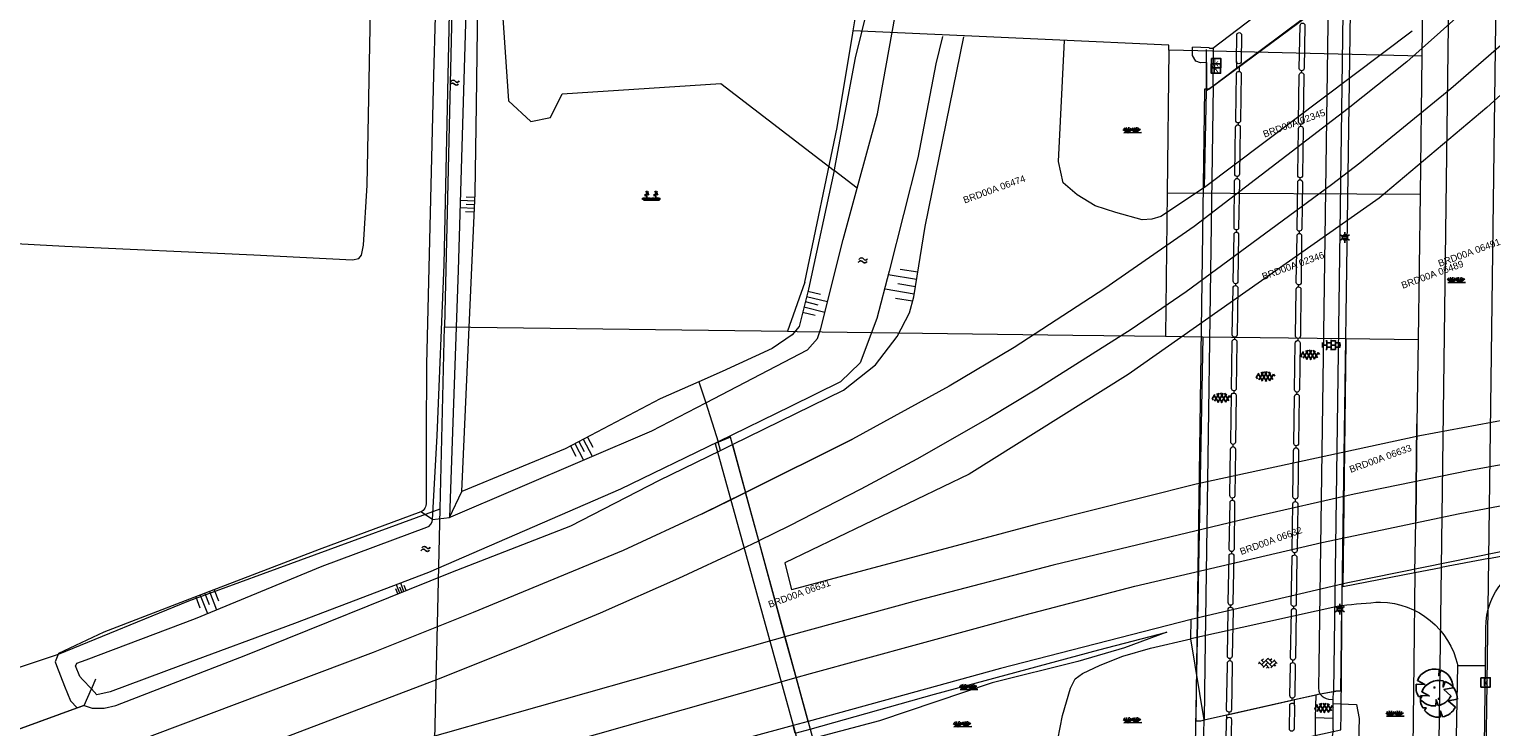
# Model space of a CAD drawing. Header units: metres. Extents: x 95652 to 96661, y 430734 to 431486.
# Tile 51 of 62: x 96233 to 96390, y 431243 to 431318. Entities that reach past the tile are written whole.
import ezdxf

# ---------------------------------------------------------------- set-up
doc = ezdxf.new("R2010")
doc.units = ezdxf.units.M
doc.layers.get('0').update_dxf_attribs({"linetype": 'CONTINUOUS'})
for name, color, linetype, true_color in [('BAR_PUNTSYMBOLEN', 7, 'CONTINUOUS', 0x707070), ('BAR_SYMBOLEN', 7, 'CONTINUOUS', 0x707070), ('BOR_BOMEN', 7, 'CONTINUOUS', 0x707070)]:
    doc.layers.add(name, color=color, linetype=linetype, true_color=true_color)
for name, color, linetype in [('BAR_TALUDLIJNEN', 7, 'CONTINUOUS'), ('BAR_TOPO', 7, 'CONTINUOUS'), ('BAR_WATER', 7, 'CONTINUOUS'), ('BAR_WEGEN', 7, 'CONTINUOUS'), ('BOR_LICHTMASTEN', 7, 'CONTINUOUS'), ('BRK_Kadastrale percelen en nummers', 7, 'CONTINUOUS'), ('BRK_Kadatrale percelen', 7, 'CONTINUOUS')]:
    doc.layers.add(name, color=color, linetype=linetype)
doc.styles.add('NLCS-ISO', font='NLCS-ISO.ttf')

# ---------------------------------------------------------------- blocks, each defined once
blk = doc.blocks.new('boom_templ_1')
at = {"color": 8, "ltscale": 20, "true_color": 0x707070, "flags": 128}
for points in [[(0.63, 2.39), (0.56, 1.58), (0.85, 2.33)], [(-2.44, 0.44), (-1.29, 0.39), (-2.3, 0.92)], [(-1.92, -1.57), (-1.72, -1.19), (-2.16, -1.22)], [(0.49, -2.43), (0.21, -1.64), (0.18, -2.47)], [(2.48, -0.06), (1.26, -0.27), (2.21, -1.12)]]:
    blk.add_lwpolyline(points, dxfattribs=at)
blk.add_lwpolyline([(2.48, -0.06, 0.321944), (0.85, 2.33, 0.321944)], format="xyb", dxfattribs=at)
at = {"color": 8, "true_color": 0x707070}
blk.add_circle((0, 0), 0.0738, dxfattribs=at)
at = {"color": 8, "ltscale": 20, "true_color": 0x707070}
for start, end in [(75.1844, 158.299), (169.749, 209.4302), (219.2667, 274.1068), (281.3601, 333.2046)]:
    blk.add_arc((0, 0), 2.48, start, end, dxfattribs=at)
blk = doc.blocks.new('lichtmast_templ_1')
at = {"color": 8, "ltscale": 0.1, "true_color": 0x707070}
for p, q in [((-1.1, 0.63), (-2.19, 1.27)), ((0, 1.27), (0, 2.53)), ((1.1, 0.63), (2.19, 1.27)), ((-1.1, -0.63), (-2.19, -1.27)), ((0, -1.27), (0, -2.53)), ((1.1, -0.63), (2.19, -1.27))]:
    blk.add_line(p, q, dxfattribs=at)
at = {"color": 8, "true_color": 0x707070, "flags": 128}
for points in [[(-1.16, 0.5), (1.16, 0.5)], [(-1.16, -0.5), (1.16, -0.5)]]:
    blk.add_lwpolyline(points, dxfattribs=at)
at = {"color": 8, "ltscale": 0.1, "true_color": 0x707070}
blk.add_circle((0, 0), 1.27, dxfattribs=at)
blk = doc.blocks.new('water_templ_1')
at = {"color": 8, "true_color": 0x707070, "flags": 128}
for points in [[(-1.85, 0.38), (-1.77, 0.52, -0.538831), (0.24, 0.55, 0.605168), (1.92, 0.75, -4.035705)], [(-1.85, 0.38), (-1.77, 0.52, -0.538831), (0.24, 0.55, 0.605168), (1.92, 0.75, -4.035705)], [(-2.22, -0.89), (-2.13, -0.75, -0.538831), (-0.13, -0.72, 0.605168), (1.55, -0.52, -4.035705)]]:
    blk.add_lwpolyline(points, format="xyb", dxfattribs=at)
blk = doc.blocks.new('asfalt_templ_1')
at = {"color": 8, "ltscale": 0.1, "true_color": 0x707070}
for p, q in [((-5.73, -0.58), (-4.19, 2.08)), ((-2, -2.83), (-4.67, 1.79)), ((-4.27, -2.06), (-1.41, 2.89)), ((0.39, -2.97), (-2.83, 2.61)), ((-2.36, -2.75), (0.91, 2.91)), ((2.51, -2.63), (-0.71, 2.95)), ((-0.19, -2.99), (2.96, 2.46)), ((4.34, -1.81), (1.68, 2.8)), ((2.29, -2.69), (4.71, 1.49)), ((5.47, 0.24), (4.78, 1.42)), ((-5.08, -1.49), (-5.82, -0.22))]:
    blk.add_line(p, q, dxfattribs=at)
blk = doc.blocks.new('tegels_templ_1')
at = {"color": 8, "true_color": 0x707070}
for p, q in [((-3.08, 0.75), (-3, 0.75)), ((-3, -0.83), (-3, 0.83)), ((-3, 0), (-1.5, 0)), ((-1.84, 1.5), (-1.5, 1.5)), ((-1.5, -1.6), (-1.5, 1.6)), ((-1.5, 0.75), (0, 0.75)), ((0, -1.78), (0, 1.78)), ((0, 1.5), (1.5, 1.5)), ((0, 0), (1.5, 0)), ((1.5, -1.6), (1.5, 1.6)), ((1.5, 0.75), (3, 0.75)), ((3, -0.83), (3, 0.83)), ((3, 0), (3.39, 0)), ((-3.08, -0.75), (-3, -0.75)), ((-1.84, -1.5), (-1.5, -1.5)), ((-1.5, -0.75), (0, -0.75)), ((0, -1.5), (1.5, -1.5)), ((1.5, -0.75), (3, -0.75))]:
    blk.add_line(p, q, dxfattribs=at)
blk = doc.blocks.new('gras_templ_1')
at = {"color": 8, "true_color": 0x707070, "flags": 128}
for points in [[(-0.38, -0.17), (-0.75, 0.08)], [(-0.38, -0.17), (-0.66, 0.2)], [(-0.38, -0.17), (-0.49, 0.24)], [(-0.38, -0.17), (-0.29, 0.25)], [(-0.38, -0.17), (-0.13, 0.19)], [(-0.38, -0.17), (-0.01, 0.1)], [(0.25, -0.16), (-0.13, 0.09)], [(0.25, -0.16), (-0.03, 0.21)], [(0.25, -0.16), (0.14, 0.24)], [(0.25, -0.16), (0.33, 0.26)], [(0.25, -0.16), (0.49, 0.2)], [(0.25, -0.16), (0.62, 0.11)], [(-0.69, -0.17), (0.69, -0.16)]]:
    blk.add_lwpolyline(points, dxfattribs=at)
blk = doc.blocks.new('lichtmast_templ_2')
at = {"color": 8, "ltscale": 0.1, "true_color": 0x707070}
for p, q in [((-1.1, 0.63), (-2.19, 1.27)), ((0, 1.27), (0, 2.53)), ((1.1, 0.63), (2.19, 1.27)), ((-1.1, -0.63), (-2.19, -1.27)), ((0, -1.27), (0, -2.53)), ((1.1, -0.63), (2.19, -1.27))]:
    blk.add_line(p, q, dxfattribs=at)
at = {"color": 8, "true_color": 0x707070, "flags": 128}
for points in [[(-1.16, 0.5), (1.16, 0.5)], [(-1.16, -0.5), (1.16, -0.5)]]:
    blk.add_lwpolyline(points, dxfattribs=at)
at = {"color": 8, "ltscale": 0.1, "true_color": 0x707070}
blk.add_circle((0, 0), 1.27, dxfattribs=at)
blk = doc.blocks.new('betonstraatstenen_templ_1')
at = {"color": 8, "true_color": 0x707070}
for p, q in [((-3.44, -0.47), (-2.97, 0)), ((-3.31, 0.34), (-1.48, -1.48)), ((-2.52, 1.03), (-1.48, 0)), ((-2.23, -0.74), (0, 1.48)), ((-2.23, 0.74), (-1.57, 1.4)), ((-1.77, -1.77), (0, 0)), ((-0.74, 0.74), (1.48, -1.48)), ((-0.1, 1.58), (1.48, 0)), ((0.74, 0.74), (1.4, 1.4)), ((0.74, -0.74), (2.46, 0.98)), ((1.06, -1.91), (2.97, 0)), ((2.23, 0.74), (3.31, -0.34)), ((-0.74, -0.74), (0.5, -1.99)), ((-0.52, -2), (0, -1.48)), ((2.23, -0.74), (2.72, -1.24))]:
    blk.add_line(p, q, dxfattribs=at)
blk = doc.blocks.new('beplanting_templ_1')
at = {"color": 8, "true_color": 0x707070, "flags": 128}
for points in [[(-0.51, 0.16), (-0.64, 0.14)], [(-0.43, -0.28), (-0.43, 0.04), (-0.59, 0.27)], [(-0.54, 0.19), (-0.5, 0.3)], [(-0.43, 0.41), (-0.52, 0.54)], [(-0.45, 0.44), (-0.52, 0.44)], [(-0.48, 0.49), (-0.48, 0.52)], [(-0.43, 0.04), (-0.43, 0.58)], [(-0.43, 0.36), (-0.28, 0.51)], [(-0.43, 0.21), (-0.25, 0.32)], [(-0.36, 0.44), (-0.37, 0.49)], [(-0.34, 0.26), (-0.22, 0.21)], [(-0.33, 0.46), (-0.27, 0.46)], [(-0.31, 0.28), (-0.31, 0.39)], [(0.29, 0.16), (0.16, 0.15)], [(0.37, -0.27), (0.37, 0.05), (0.21, 0.28)], [(0.27, 0.2), (0.3, 0.3)], [(0.37, 0.42), (0.28, 0.55)], [(0.35, 0.45), (0.28, 0.45)], [(0.32, 0.5), (0.32, 0.53)], [(0.38, 0.05), (0.37, 0.58)], [(0.37, 0.37), (0.52, 0.52)], [(0.37, 0.21), (0.55, 0.32)], [(0.45, 0.44), (0.43, 0.5)], [(0.46, 0.27), (0.58, 0.22)], [(0.47, 0.47), (0.53, 0.46)], [(0.5, 0.29), (0.5, 0.4)], [(-0.63, -0.28), (-0.86, -0.13)], [(-0.63, -0.28), (-0.8, -0.05)], [(-0.63, -0.28), (-0.7, -0.03)], [(-0.69, -0.28), (0.69, -0.27)], [(-0.63, -0.28), (-0.58, -0.03)], [(-0.63, -0.28), (-0.49, -0.06)], [(-0.63, -0.28), (-0.41, -0.11)], [(-0.23, -0.28), (-0.45, -0.12)], [(-0.23, -0.28), (-0.4, -0.05)], [(-0.23, -0.28), (-0.29, -0.03)], [(-0.23, -0.28), (-0.18, -0.02)], [(-0.23, -0.28), (-0.08, -0.06)], [(-0.23, -0.28), (0, -0.11)], [(0.15, -0.27), (-0.08, -0.12)], [(0.15, -0.27), (-0.02, -0.05)], [(0.15, -0.27), (0.08, -0.03)], [(0.15, -0.27), (0.2, -0.02)], [(0.15, -0.27), (0.3, -0.05)], [(0.15, -0.27), (0.37, -0.11)], [(0.57, -0.27), (0.34, -0.12)], [(0.57, -0.27), (0.4, -0.05)], [(0.57, -0.27), (0.5, -0.02)], [(0.57, -0.27), (0.62, -0.02)], [(0.57, -0.27), (0.72, -0.05)], [(0.57, -0.27), (0.79, -0.11)]]:
    blk.add_lwpolyline(points, dxfattribs=at)
blk = doc.blocks.new('kolk-symbool_templ_1')
at = {"true_color": 0x707070}
h = blk.add_hatch(color=8, dxfattribs=at)
h.dxf.hatch_style = 1
h.paths.add_polyline_path([(0.02, -0.04), (0.19, 0.13), (0.09, 0.13), (-0.08, -0.05), (-0.03, -0.09), (0.12, -0.31), (0.21, -0.31)])
h.paths.add_polyline_path([(-0.03, -0.09), (-0.08, -0.05), (-0.08, 0.29), (-0.15, 0.29), (-0.15, -0.31), (-0.08, -0.31), (-0.08, -0.14)])
at = {"color": 8, "true_color": 0x707070}
blk.add_lwpolyline([(-0.38, 0.37), (0.37, 0.37), (0.37, -0.38), (-0.38, -0.38)], close=True, dxfattribs=at)
blk = doc.blocks.new('lichtmast_templ_3')
at = {"color": 8, "ltscale": 0.1, "true_color": 0x707070}
for p, q in [((-1.1, 0.63), (-2.19, 1.27)), ((0, 1.27), (0, 2.53)), ((1.1, 0.63), (2.19, 1.27)), ((-1.1, -0.63), (-2.19, -1.27)), ((0, -1.27), (0, -2.53)), ((1.1, -0.63), (2.19, -1.27))]:
    blk.add_line(p, q, dxfattribs=at)
at = {"color": 8, "true_color": 0x707070, "flags": 128}
for points in [[(-1.16, 0.5), (1.16, 0.5)], [(-1.16, -0.5), (1.16, -0.5)]]:
    blk.add_lwpolyline(points, dxfattribs=at)
at = {"color": 8, "ltscale": 0.1, "true_color": 0x707070}
blk.add_circle((0, 0), 1.27, dxfattribs=at)
blk = doc.blocks.new('boom_templ_2')
at = {"color": 8, "ltscale": 20, "true_color": 0x707070, "flags": 128}
for points in [[(0.63, 2.39), (0.56, 1.58), (0.85, 2.33)], [(-2.44, 0.44), (-1.29, 0.39), (-2.3, 0.92)], [(-1.92, -1.57), (-1.72, -1.19), (-2.16, -1.22)], [(0.49, -2.43), (0.21, -1.64), (0.18, -2.47)], [(2.48, -0.06), (1.26, -0.27), (2.21, -1.12)]]:
    blk.add_lwpolyline(points, dxfattribs=at)
blk.add_lwpolyline([(2.48, -0.06, 0.321944), (0.85, 2.33, 0.321944)], format="xyb", dxfattribs=at)
at = {"color": 8, "true_color": 0x707070}
blk.add_circle((0, 0), 0.0738, dxfattribs=at)
at = {"color": 8, "ltscale": 20, "true_color": 0x707070}
for start, end in [(75.1844, 158.299), (169.749, 209.4302), (219.2667, 274.1068), (281.3601, 333.2046)]:
    blk.add_arc((0, 0), 2.48, start, end, dxfattribs=at)

msp = doc.modelspace()

# ---------------------------------------------------------------- linework, layer by layer
at = {"layer": 'BAR_TALUDLIJNEN', "color": 8, "linetype": 'Continuous', "lineweight": 0, "true_color": 0x707070, "flags": 128}
for points in [[(96280.88, 431300.36), (96279.93, 431300.4)], [(96280.82, 431299.19), (96279.26, 431299.26)], [(96280.86, 431299.97), (96279.29, 431300.04)], [(96280.81, 431298.79), (96279.86, 431298.84)], [(96328.48, 431292.32), (96326.6, 431292.63)], [(96328.35, 431291.54), (96325.29, 431292.04)], [(96316.52, 431289.72), (96318.77, 431289.17)], [(96316.66, 431290.28), (96318.01, 431289.95)], [(96328.09, 431289.97), (96324.96, 431290.49)], [(96327.91, 431289.2), (96326.08, 431289.5)], [(96316.1, 431288.04), (96317.45, 431287.7)], [(96316.24, 431288.6), (96318.49, 431288.04)], [(96291.59, 431273.88), (96292.52, 431272.1)], [(96292.5, 431274.35), (96293.45, 431272.54)], [(96292.95, 431274.59), (96293.52, 431273.5)], [(96291.13, 431273.64), (96291.71, 431272.55)], [(96252.32, 431257.96), (96253.08, 431255.99)], [(96252.82, 431258.15), (96253.28, 431256.96)], [(96272.57, 431257.71), (96272.35, 431258.24)], [(96272.79, 431257.8), (96272.43, 431258.69)], [(96273.23, 431257.98), (96272.88, 431258.86)], [(96273.45, 431258.07), (96273.24, 431258.6)], [(96250.84, 431257.39), (96251.29, 431256.2)], [(96251.33, 431257.58), (96252.09, 431255.6)]]:
    msp.add_lwpolyline(points, dxfattribs=at)
at = {"layer": 'BAR_TALUDLIJNEN', "color": 8, "linetype": 'Continuous', "lineweight": 0, "ltscale": 0.01, "true_color": 0x707070, "flags": 128}
for points in [[(96280.84, 431299.58), (96279.9, 431299.62)], [(96328.22, 431290.76), (96326.34, 431291.07)], [(96316.38, 431289.16), (96317.73, 431288.83)], [(96292.04, 431274.12), (96292.62, 431273.03)], [(96273.01, 431257.89), (96272.8, 431258.42)], [(96251.83, 431257.77), (96252.28, 431256.58)]]:
    msp.add_lwpolyline(points, dxfattribs=at)
at = {"layer": 'BAR_TOPO', "color": 8, "linetype": 'Continuous', "lineweight": 0, "ltscale": 0.01, "true_color": 0x707070, "flags": 128}
for points in [[(96488.71, 431478.86), (96487.08, 431473.37), (96483.9, 431463.94), (96479.64, 431452.57), (96475.48, 431442.53), (96470.04, 431430.35), (96464.2, 431418.47), (96456.89, 431405.23), (96446.69, 431388.85), (96441.1, 431380.56), (96428.92, 431364.56), (96423.84, 431358.14), (96414.01, 431346.85), (96402.81, 431335.07), (96393.58, 431326.16), (96381.05, 431314.98), (96374.74, 431309.93), (96358.18, 431297.23), (96348.6, 431290.56), (96338.83, 431284.21), (96331.87, 431280.08), (96321.47, 431274.35)], [(96281.32, 431332.07), (96283.12, 431330.72), (96284.46, 431310.77), (96286.86, 431308.54), (96289, 431308.99), (96290.24, 431311.52), (96307.29, 431312.62), (96319.48, 431303.28)], [(96214.78, 431319.13), (96208.45, 431314.66), (96205.29, 431311.35), (96203.28, 431307.66), (96201.52, 431302.95), (96200.68, 431298.51), (96200.59, 431297.96), (96200.79, 431297.47), (96201.62, 431297.15), (96212.31, 431296.44), (96236.77, 431295.12), (96257.1, 431294.2), (96267.69, 431293.67), (96268.37, 431293.81), (96268.68, 431294.16), (96268.87, 431295.22), (96269.26, 431301.68), (96269.79, 431328.04)], [(96359.79, 431312.03), (96375.1, 431323.44), (96375.15, 431327.08), (96374.25, 431327.13), (96360.22, 431316.39), (96359.87, 431316.39), (96359.8, 431316.47), (96358.02, 431316.56)], [(96373.96, 431247.26), (96374, 431250), (96375.03, 431322.93), (96374.41, 431322.92), (96374.27, 431322.82)], [(96381.63, 431318.28), (96359.29, 431301.46)], [(96367.44, 431317.73), (96362.74, 431314.23)], [(96359.29, 431301.46), (96354.6, 431298.33), (96353.65, 431298.03), (96352.62, 431297.97), (96349.77, 431298.74), (96347.56, 431299.48), (96345.6, 431300.66), (96344.1, 431301.95), (96343.62, 431304.25), (96344.25, 431317.25)], [(96359.53, 431314.9), (96358.87, 431314.85), (96358.39, 431315.05), (96358.03, 431315.65), (96358.02, 431316.56)], [(96359.53, 431314.9), (96359.52, 431316.28)], [(96359.54, 431311.85), (96359.53, 431314.9)], [(96359.53, 431314.9), (96359.54, 431312.03)], [(96362.74, 431314.23), (96360.24, 431312.36)], [(96360.24, 431312.36), (96360.01, 431312.2), (96359.79, 431312.03), (96359.54, 431312.03), (96359.31, 431312.04), (96358.44, 431250), (96358.36, 431244.04), (96358.91, 431244.04), (96359.06, 431244.09), (96359.27, 431244.15)], [(96359.29, 431301.46), (96359.54, 431311.85)], [(96360.24, 431312.36), (96359.54, 431311.85)], [(96396.35, 431277.31), (96382.47, 431274.72), (96358.4, 431269.52), (96341.3, 431265.2), (96314.9, 431258.16)], [(96308.55, 431273.79), (96309.96, 431268.64)], [(96321.47, 431274.35), (96309.96, 431268.64)], [(96608.82, 431252.07), (96585.35, 431258.29), (96571.5, 431261.27), (96561.64, 431263.22), (96551.78, 431264.82), (96541.84, 431266.33), (96525.79, 431268.25), (96515.85, 431269.12), (96505.79, 431269.78), (96495.82, 431270.25), (96485.79, 431270.51), (96475.75, 431270.56), (96465.69, 431270.35), (96455.92, 431270.03), (96445.82, 431269.4), (96435.86, 431268.59), (96425.91, 431267.55), (96415.31, 431266.28), (96406.04, 431264.91), (96396.28, 431263.27), (96374.71, 431258.91), (96357.86, 431254.96)], [(96309.96, 431268.64), (96305.28, 431266.32)], [(96305.28, 431266.32), (96296.8, 431262.4), (96280.68, 431255.7), (96269.91, 431251.42), (96246.41, 431242.55), (96219.7, 431232.26), (96210.6, 431228.91), (96183.93, 431220.95), (96039.81, 431180), (96020.34, 431174.57), (96001.09, 431169.5), (95981.47, 431164.81), (95961.92, 431160.72), (95952.18, 431158.94), (95934.27, 431156.08), (95912.52, 431153.28), (95903.23, 431152.32)], [(96374.09, 431256.48), (96357.83, 431252.87)], [(96374, 431250), (96374.09, 431256.48)], [(96357.86, 431254.96), (96337.38, 431249.7)], [(96357.83, 431252.87), (96357.86, 431254.96)], [(96315.31, 431242.72), (96316.91, 431243.17), (96330.29, 431246.93), (96347.94, 431251.71), (96355.26, 431253.59), (96350.71, 431251.9), (96345.67, 431250.43), (96336.46, 431248.14), (96324.35, 431244.07), (96317.19, 431242.14), (96315.59, 431241.71)], [(96343.48, 431235.3), (96343.55, 431242.03), (96344.03, 431244.63), (96344.9, 431247.58), (96345.41, 431248.56), (96346.2, 431249.14), (96348.1, 431250.06), (96350.51, 431251.02), (96353.51, 431251.88), (96357.83, 431252.87)], [(96359.27, 431244.15), (96357.83, 431252.87)], [(96240.07, 431248.52), (96239.62, 431247.48)], [(96337.38, 431249.7), (96316.69, 431244)], [(96386.24, 431232.75), (96386.54, 431250)], [(96386.54, 431250), (96389.52, 431250)], [(96238.84, 431245.69), (96239.62, 431247.48)], [(96369, 431246.34), (96371.73, 431246.96)], [(96371.73, 431246.96), (96373.21, 431247.21)], [(96373.96, 431247.26), (96373.42, 431247.25), (96373.13, 431247.2)], [(96373.21, 431247.21), (96373.28, 431247.22), (96373.42, 431247.25)], [(96238.81, 431245.7), (96208.93, 431234.8)], [(96208.93, 431234.8), (96238.1, 431245.44)], [(96361.68, 431244.69), (96369, 431246.34)], [(96373.12, 431245.92), (96375.64, 431245.8), (96375.94, 431244.31), (96375.61, 431232.92)], [(96316.69, 431244), (96315.08, 431243.55)], [(96359.27, 431244.15), (96361.68, 431244.69)], [(96315.08, 431243.55), (96310.2, 431242.21)], [(96315.31, 431242.72), (96315.08, 431243.55)]]:
    msp.add_lwpolyline(points, dxfattribs=at)
msp.add_lwpolyline([(96316.87, 431237.09), (96318.47, 431237.48), (96308.33, 431274.58), (96306.7, 431273.89)], close=True, dxfattribs=at)
msp.add_lwpolyline([(96374.09, 431256.48, -0.011506), (96378.25, 431256.84, -0.346111), (96386.54, 431250)], format="xyb", dxfattribs=at)
at = {"layer": 'BAR_WATER', "color": 8, "linetype": 'Continuous', "lineweight": 0, "ltscale": 0.01, "true_color": 0x707070, "flags": 128}
for points in [[(96276.31, 431265.73), (96276.8, 431274.72), (96277.57, 431293.16), (96278.26, 431327), (96279.06, 431356.67), (96279.02, 431376.65), (96279.2, 431377.13), (96279.42, 431377.31), (96279.78, 431377.41), (96279.8, 431377.41), (96280.32, 431377.43)], [(96330.57, 431376.16), (96331.06, 431375.22), (96328.65, 431353.79), (96326, 431332.72), (96321.75, 431315.41), (96319.54, 431303.56), (96319.48, 431303.28)], [(96321.96, 431301.37), (96324.13, 431309.36), (96326.64, 431323.36), (96330.47, 431354.09), (96332.34, 431373.56), (96332.47, 431377.08)], [(96280.14, 431332.96), (96279.94, 431322.74), (96279.07, 431292.54), (96278.14, 431265.93)], [(96279.46, 431268.73), (96280.9, 431300.85), (96281.03, 431310.32), (96281.32, 431332.07)], [(96331.14, 431317.69), (96330.43, 431314.76), (96328.49, 431304.64), (96325.39, 431292.43), (96324.07, 431287.34), (96322.29, 431282.56), (96320.16, 431280.53), (96314.8, 431277.88), (96307.02, 431274.09)], [(96308.55, 431273.79), (96320.5, 431279.64), (96323.93, 431282.35), (96326.27, 431285.41), (96327.58, 431287.96), (96328.04, 431289.68), (96329.28, 431297.25), (96333.43, 431317.65)], [(96319.48, 431303.28), (96316.71, 431290.51), (96315.72, 431286.49), (96314.96, 431285.58), (96312.82, 431284.11), (96307.44, 431281.63), (96304.93, 431280.53)], [(96321.96, 431301.37), (96319.48, 431303.28)], [(96305.69, 431278.27), (96316.62, 431283.97), (96317.68, 431285.19), (96318.04, 431286.26), (96320.45, 431295.83), (96321.96, 431301.37)], [(96304.93, 431280.53), (96300.79, 431278.72), (96290.55, 431273.33), (96279.46, 431268.73)], [(96304.93, 431280.53), (96305.69, 431278.27)], [(96278.14, 431265.93), (96278.27, 431265.99), (96299.89, 431275.25), (96305.69, 431278.27)], [(96305.69, 431278.27), (96307.02, 431274.09)], [(96307.02, 431274.09), (96296.52, 431268.99), (96275.87, 431260), (96261.47, 431254.52), (96249.25, 431250), (96241.65, 431247.19), (96240.22, 431246.84), (96239.62, 431247.48)], [(96307.28, 431273.16), (96307.02, 431274.09)], [(96307.28, 431273.16), (96308.55, 431273.79)], [(96238.84, 431245.69), (96239.71, 431245.41), (96240.99, 431245.4), (96242.25, 431245.7), (96256.22, 431251.11), (96278.26, 431260.01), (96291.19, 431265.02), (96300.71, 431269.95), (96307.28, 431273.16)], [(96278.14, 431265.93), (96279.46, 431268.73)], [(96275.03, 431266.53), (96264.12, 431262.48), (96250.18, 431257.14), (96240.97, 431253.61), (96236.1, 431251.29), (96235.71, 431250.41), (96235.87, 431250), (96236.74, 431247.79), (96237.36, 431246.21), (96238.1, 431245.44)], [(96276.31, 431265.73), (96275.03, 431266.53)], [(96276.31, 431265.73), (96278.14, 431265.93)], [(96238.1, 431245.44), (96238.81, 431245.7)], [(96238.81, 431245.7), (96238.84, 431245.69)]]:
    msp.add_lwpolyline(points, dxfattribs=at)
for points in [[(96276.88, 431355.33), (96276.88, 431355.03), (96277.48, 431355.02), (96277.3, 431345.12), (96276.41, 431313.52), (96275.64, 431282.43), (96275.6, 431274.67), (96275.61, 431267.55, -0.325951), (96275.03, 431266.53)], [(96239.62, 431247.48), (96238.68, 431248.49), (96238.37, 431248.82), (96237.92, 431249.96), (96237.94, 431250), (96238.06, 431250.26), (96239.07, 431250.63), (96250.83, 431255.06), (96264.44, 431260.71), (96275.7, 431264.88, 0.309181), (96276.31, 431265.73)]]:
    msp.add_lwpolyline(points, format="xyb", dxfattribs=at)
at = {"layer": 'BAR_WEGEN', "color": 8, "linetype": 'Continuous', "lineweight": 0, "ltscale": 0.01, "true_color": 0x707070, "flags": 128}
for points in [[(96500.83, 431485.68), (96490.71, 431454.27), (96485.63, 431441.57), (96478.01, 431424.9), (96461.58, 431395.85), (96451.66, 431380.77), (96439.51, 431364.9), (96424.99, 431344.26), (96408, 431326.72), (96389.67, 431310.05), (96378.08, 431300.28), (96351.09, 431281.31), (96334.02, 431270.6), (96314.18, 431261.07), (96314.9, 431258.16)], [(96373.21, 431247.21), (96374.27, 431322.82)], [(96370.11, 431319.72), (96362.74, 431314.23)], [(96367.44, 431317.73), (96363.02, 431314.43)], [(96391.19, 431316.75), (96385.81, 431312.05), (96376.01, 431304.06), (96372.98, 431301.72), (96357.35, 431290.22), (96351.44, 431286.18), (96341.29, 431279.73), (96336.21, 431276.7), (96328.37, 431272.22), (96322.36, 431268.97), (96314.68, 431265.05), (96311.38, 431263.44)], [(96360.24, 431312.36), (96360.24, 431312.74), (96360.28, 431316.39), (96360.22, 431316.39)], [(96362.74, 431315), (96362.74, 431314.23)], [(96362.74, 431314.23), (96360.24, 431312.36)], [(96363.02, 431314.43), (96362.74, 431314.23)], [(96363.02, 431314.43), (96363.02, 431313.94)], [(96369.74, 431313.8), (96369.76, 431314)], [(96360.24, 431312.36), (96359.36, 431250), (96359.27, 431244.15)], [(96362.92, 431308.39), (96362.91, 431308.19)], [(96369.67, 431308.03), (96369.67, 431308.24)], [(96362.8, 431302.62), (96362.83, 431302.41)], [(96369.58, 431302.28), (96369.6, 431302.49)], [(96362.71, 431296.88), (96362.74, 431296.64)], [(96369.51, 431296.5), (96369.53, 431296.74)], [(96362.64, 431291.09), (96362.65, 431290.89)], [(96369.43, 431290.76), (96369.45, 431290.96)], [(96362.55, 431285.32), (96362.54, 431285.11)], [(96369.37, 431284.97), (96369.37, 431285.2)], [(96362.46, 431279.56), (96362.45, 431279.33)], [(96369.25, 431279.21), (96369.27, 431279.42)], [(96309.96, 431268.64), (96321.47, 431274.35)], [(96362.37, 431273.8), (96362.37, 431273.56)], [(96399.33, 431273.08), (96387.83, 431271), (96375.39, 431268.46), (96364.69, 431266.01), (96343.04, 431260.79), (96328.45, 431257), (96314.2, 431253.09)], [(96369.15, 431273.44), (96369.15, 431273.66)], [(96305.28, 431266.32), (96308.37, 431267.85), (96309.96, 431268.64)], [(96311.38, 431263.44), (96309.96, 431268.64)], [(96315.4, 431248.72), (96316.93, 431249.16), (96340.01, 431255.47), (96351.82, 431258.55), (96371.94, 431263.26), (96386.76, 431266.37), (96398.5, 431268.57)], [(96362.29, 431268.02), (96362.31, 431267.8)], [(96369.09, 431267.65), (96369.09, 431267.91)], [(96195.03, 431219.25), (96231.67, 431231.47), (96256.99, 431240.97), (96276.75, 431248.51), (96286, 431252.19), (96294.36, 431255.67), (96302.78, 431259.4), (96309.42, 431262.49), (96311.38, 431263.44)], [(96314.2, 431253.09), (96311.38, 431263.44)], [(96362.22, 431262.27), (96362.2, 431262.06)], [(96369.01, 431261.9), (96369.01, 431262.13)], [(96362.11, 431256.49), (96362.12, 431256.29)], [(96368.93, 431256.15), (96368.93, 431256.36)], [(96314.2, 431253.09), (96313.05, 431252.78), (96232.18, 431229.81), (96195.03, 431219.25)], [(96315.4, 431248.72), (96314.2, 431253.09)], [(96362.02, 431250.75), (96362.02, 431250.53)], [(96368.79, 431250.33), (96368.79, 431250.58)], [(96067.48, 431178.27), (96113.71, 431191.39), (96315.4, 431248.72)], [(96316.69, 431244), (96315.4, 431248.72)], [(96337.38, 431249.7), (96316.69, 431244)], [(96389.3, 431232.73), (96389.52, 431250)], [(96371.31, 431246.86), (96371.53, 431246.91), (96371.73, 431246.96)], [(96371.73, 431246.96), (96373.21, 431247.21)], [(96371.73, 431246.96), (96373.13, 431247.2)], [(96373.13, 431247.2), (96373.12, 431246.35)], [(96361.68, 431244.69), (96369, 431246.34)], [(96361.93, 431244.75), (96368.74, 431246.28)], [(96368.74, 431246.28), (96368.74, 431246.49)], [(96368.74, 431246.28), (96369, 431246.34)], [(96368.98, 431245.72), (96368.95, 431243.18)], [(96368.98, 431245.72), (96369, 431246.34)], [(96369, 431246.34), (96371.31, 431246.86)], [(96371.26, 431244.36), (96371.31, 431246.86)], [(96373.12, 431245.92), (96373.1, 431244.32)], [(96373.12, 431246.35), (96373.12, 431245.92)], [(96316.69, 431244), (96315.08, 431243.55)], [(96359.18, 431239.85), (96359.27, 431244.15)], [(96359.27, 431244.15), (96361.68, 431244.69)], [(96361.68, 431244.69), (96361.93, 431244.75)], [(96361.68, 431244.69), (96361.68, 431244.2)], [(96361.93, 431244.98), (96361.93, 431244.75)], [(96373.1, 431244.32), (96371.26, 431244.36)], [(96315.08, 431243.55), (96310.2, 431242.21)]]:
    msp.add_lwpolyline(points, dxfattribs=at)
for points in [[(96371.73, 431246.96, -0.058381), (96371.6, 431247.49), (96371.63, 431250), (96372.64, 431321.61)], [(96362.79, 431317.91, -0.90594), (96363.29, 431317.85), (96363.26, 431315.01, -0.966898), (96362.74, 431315)], [(96362.74, 431315), (96362.74, 431315.03), (96362.78, 431317.82, -0.088715), (96362.79, 431317.91)], [(96369.76, 431314, -0.410586), (96369.5, 431314.25), (96369.6, 431318.87, -0.430271), (96369.85, 431319.14)], [(96369.85, 431319.14, -0.427965), (96370.1, 431318.87), (96370.01, 431314.26, -0.414541), (96369.76, 431314)], [(96362.92, 431308.39, -0.450909), (96362.68, 431308.68), (96362.74, 431313.71, -0.400895), (96363.02, 431313.94)], [(96363.02, 431313.94, -0.398528), (96363.26, 431313.67), (96363.18, 431308.66, -0.45382), (96362.92, 431308.39)], [(96369.67, 431308.24, -0.431231), (96369.43, 431308.52), (96369.49, 431313.55, -0.410825), (96369.74, 431313.8)], [(96369.74, 431313.8, -0.414827), (96369.99, 431313.54), (96369.93, 431308.49, -0.428641), (96369.67, 431308.24)], [(96362.8, 431302.62, -0.416645), (96362.57, 431302.9), (96362.65, 431307.93, -0.434452), (96362.91, 431308.19)], [(96362.91, 431308.19, -0.433375), (96363.16, 431307.91), (96363.08, 431302.86, -0.417827), (96362.8, 431302.62)], [(96369.6, 431302.49, -0.416504), (96369.34, 431302.76), (96369.42, 431307.79, -0.411768), (96369.67, 431308.03)], [(96369.67, 431308.03, -0.408919), (96369.92, 431307.79), (96369.86, 431302.76, -0.415395), (96369.6, 431302.49)], [(96362.71, 431296.88, -0.416355), (96362.49, 431297.14), (96362.55, 431302.17, -0.431321), (96362.83, 431302.41)], [(96362.83, 431302.41, -0.430558), (96363.06, 431302.12), (96362.98, 431297.1, -0.417571), (96362.71, 431296.88)], [(96369.53, 431296.74, -0.405991), (96369.26, 431296.97), (96369.33, 431302.02, -0.413531), (96369.58, 431302.28)], [(96369.58, 431302.28, -0.408575), (96369.84, 431302.03), (96369.77, 431297, -0.409933), (96369.53, 431296.74)], [(96362.64, 431291.09, -0.418335), (96362.4, 431291.35), (96362.48, 431296.39, -0.423498), (96362.74, 431296.64)], [(96362.74, 431296.64, -0.423334), (96362.97, 431296.37), (96362.9, 431291.34, -0.4195), (96362.64, 431291.09)], [(96369.45, 431290.96, -0.416032), (96369.18, 431291.21), (96369.26, 431296.27, -0.397885), (96369.51, 431296.5)], [(96369.51, 431296.5, -0.402081), (96369.75, 431296.27), (96369.7, 431291.24, -0.415866), (96369.45, 431290.96)], [(96362.55, 431285.32, -0.407692), (96362.29, 431285.58), (96362.38, 431290.63, -0.434044), (96362.65, 431290.89)], [(96362.65, 431290.89, -0.430755), (96362.89, 431290.61), (96362.82, 431285.58, -0.407715), (96362.55, 431285.32)], [(96369.37, 431285.2, -0.416032), (96369.1, 431285.45), (96369.16, 431290.52, -0.405695), (96369.43, 431290.76)], [(96369.43, 431290.76, -0.406749), (96369.67, 431290.5), (96369.62, 431285.47, -0.415866), (96369.37, 431285.2)], [(96362.46, 431279.56, -0.422407), (96362.22, 431279.82), (96362.28, 431284.84, -0.417145), (96362.54, 431285.11)], [(96362.54, 431285.11, -0.418246), (96362.8, 431284.84), (96362.72, 431279.81, -0.421265), (96362.46, 431279.56)], [(96369.27, 431279.42, -0.435539), (96369, 431279.68), (96369.07, 431284.7, -0.47796), (96369.37, 431284.97)], [(96369.37, 431284.97, -0.361037), (96369.58, 431284.72), (96369.51, 431279.71, -0.432244), (96369.27, 431279.42)], [(96362.37, 431273.8, -0.419922), (96362.14, 431274.07), (96362.2, 431279.09, -0.397615), (96362.45, 431279.33)], [(96362.45, 431279.33, -0.396322), (96362.71, 431279.09), (96362.63, 431274.04, -0.420941), (96362.37, 431273.8)], [(96369.15, 431273.66, -0.355275), (96368.92, 431273.89), (96368.99, 431278.97, -0.396262), (96369.25, 431279.21)], [(96369.25, 431279.21, -0.396311), (96369.49, 431278.97), (96369.43, 431273.92, -0.451283), (96369.15, 431273.66)], [(96362.29, 431268.02, -0.424121), (96362.04, 431268.31), (96362.11, 431273.28, -0.438658), (96362.37, 431273.56)], [(96362.37, 431273.56, -0.443452), (96362.63, 431273.28), (96362.57, 431268.27, -0.424365), (96362.29, 431268.02)], [(96369.09, 431267.91, -0.401144), (96368.82, 431268.15), (96368.89, 431273.16, -0.422022), (96369.15, 431273.44)], [(96369.15, 431273.44, -0.426947), (96369.41, 431273.17), (96369.34, 431268.17, -0.402399), (96369.09, 431267.91)], [(96362.22, 431262.27, -0.394827), (96361.96, 431262.5), (96362.05, 431267.56, -0.421252), (96362.31, 431267.8)], [(96362.31, 431267.8, -0.419005), (96362.55, 431267.54), (96362.48, 431262.51, -0.396002), (96362.22, 431262.27)], [(96369.01, 431262.13, -0.40506), (96368.74, 431262.37), (96368.81, 431267.39, -0.431787), (96369.09, 431267.65)], [(96369.09, 431267.65, -0.350427), (96369.33, 431267.42), (96369.26, 431262.39, -0.40235), (96369.01, 431262.13)], [(96362.11, 431256.49, -0.437913), (96361.86, 431256.77), (96361.95, 431261.77, -0.44956), (96362.2, 431262.06)], [(96362.2, 431262.06, -0.447029), (96362.46, 431261.77), (96362.37, 431256.77, -0.438817), (96362.11, 431256.49)], [(96368.93, 431256.36, -0.394081), (96368.64, 431256.58), (96368.72, 431261.63, -0.444186), (96369.01, 431261.9)], [(96369.01, 431261.9, -0.361124), (96369.25, 431261.65), (96369.17, 431256.62, -0.396049), (96368.93, 431256.36)], [(96389.52, 431250), (96389.57, 431254.03, -0.399888), (96396.1, 431261.32), (96396.65, 431261.4)], [(96362.02, 431250.75, -0.412446), (96361.77, 431251.01), (96361.84, 431256.01, -0.441696), (96362.12, 431256.29)], [(96362.12, 431256.29, -0.442535), (96362.38, 431255.99), (96362.28, 431251, -0.411309), (96362.02, 431250.75)], [(96368.79, 431250.58, -0.376334), (96368.57, 431250.83), (96368.65, 431255.86, -0.443008), (96368.93, 431256.15)], [(96368.93, 431256.15, -0.394538), (96369.18, 431255.89), (96369.08, 431250.85, -0.453508), (96368.79, 431250.58)], [(96361.93, 431244.98, -0.392924), (96361.69, 431245.24), (96361.77, 431250), (96361.77, 431250.27, -0.412077), (96362.02, 431250.53)], [(96362.02, 431250.53, -0.412058), (96362.29, 431250.29), (96362.29, 431250), (96362.21, 431245.21, -0.394319), (96361.93, 431244.98)], [(96368.74, 431246.49, -0.425666), (96368.49, 431246.77), (96368.55, 431250), (96368.55, 431250.05, -0.442751), (96368.79, 431250.33)], [(96368.79, 431250.33, -0.444997), (96369.04, 431250.07), (96369.04, 431250), (96369.01, 431246.75, -0.425817), (96368.74, 431246.49)], [(96371.73, 431246.96), (96371.78, 431246.87, 0.17292), (96372.63, 431246.39), (96373.12, 431246.35)], [(96368.95, 431243.18, -0.924123), (96368.43, 431243.18), (96368.47, 431245.7, -1.011861), (96368.98, 431245.72)], [(96361.63, 431241.71, -0.090723), (96361.63, 431241.8), (96361.68, 431244.2)], [(96361.68, 431244.2, -1.017059), (96362.2, 431244.16), (96362.14, 431241.74, -0.925331), (96361.63, 431241.71)], [(96378.98, 431106.22), (96376.54, 431111.09, -0.05273), (96374.99, 431114.68, -0.059317), (96371.84, 431142.43), (96372.2, 431171.9), (96372.71, 431207.84, 0.019672), (96372.37, 431215.87), (96371.51, 431228.29), (96371.32, 431232.28, -0.034242), (96371.23, 431235.31), (96371.23, 431242.3), (96371.26, 431244.36)], [(96373.1, 431244.32), (96373.09, 431243.1), (96373.13, 431243.1), (96373.05, 431242.37), (96373, 431237.32, 0.009924), (96373.05, 431232.78)]]:
    msp.add_lwpolyline(points, format="xyb", dxfattribs=at)
at = {"layer": 'BRK_Kadastrale percelen en nummers', "color": 75, "lineweight": 5, "ltscale": 3.900864, "true_color": 0x739642, "flags": 128}
for points in [[(96316.33, 431291.26), (96319.82, 431307.89), (96321.5, 431318.06), (96321.54, 431318.29), (96321.77, 431319.79), (96324.8, 431339.13), (96329.55, 431374.87), (96329.05, 431375.02), (96280, 431389.48), (96279.86, 431383.59), (96277.58, 431286.46), (96314.46, 431285.97)], [(96389.87, 431261.53), (96390.79, 431330.13), (96390.19, 431329.52), (96388.04, 431327.23), (96385.63, 431327.23), (96384.74, 431260.54)], [(96385.63, 431327.23), (96382.82, 431327.22), (96382.67, 431315.59), (96382.48, 431300.72), (96382.27, 431285.09), (96382.15, 431276.03)], [(96355.49, 431316.22), (96355.49, 431316.76), (96342.97, 431317.34), (96335.08, 431317.69), (96321.54, 431318.29)], [(96382.67, 431315.59), (96360.17, 431316.12), (96355.49, 431316.22), (96355.3, 431300.86), (96382.48, 431300.72)], [(96355.3, 431300.86), (96355.12, 431285.44), (96359.13, 431285.39), (96374.49, 431285.19), (96382.27, 431285.09)], [(96316.33, 431291.26), (96314.46, 431285.97), (96315.51, 431285.96), (96345.14, 431285.57), (96355.12, 431285.44)], [(96159.54, 431227.97), (96159.53, 431227.71), (96175.21, 431232.45), (96194.74, 431237.47), (96195.22, 431237.59), (96236.08, 431251.24), (96250.08, 431256.95), (96277.12, 431266.88), (96277.58, 431286.46)], [(96359.13, 431285.39), (96358.27, 431239.61), (96358.85, 431239.78), (96373.97, 431243.1), (96373.99, 431244.82), (96374.11, 431258.49), (96374.17, 431258.5)], [(96374.49, 431285.19), (96374.49, 431284.95), (96374.17, 431258.5), (96381.94, 431260), (96382.02, 431265.59), (96382.15, 431276.03)], [(96275.93, 431216.09), (96276.03, 431220.3), (96277.12, 431266.88)], [(96389.87, 431261.53), (96396.17, 431262.75), (96402.7, 431263.86)], [(96387.09, 431053.62), (96389.87, 431261.53), (96384.74, 431260.54), (96381.96, 431051.34)], [(96381.94, 431260), (96381.82, 431250.25), (96381.62, 431235.15), (96381.48, 431224.79)], [(96381.94, 431260), (96384.74, 431260.54)]]:
    msp.add_lwpolyline(points, dxfattribs=at)
at = {"layer": 'BRK_Kadatrale percelen', "color": 75, "linetype": 'Continuous', "lineweight": 5, "ltscale": 0.01, "true_color": 0x739642, "flags": 128}
for points in [[(96316.33, 431291.26), (96319.82, 431307.89), (96321.5, 431318.06), (96321.54, 431318.29), (96321.77, 431319.79), (96324.8, 431339.13), (96329.55, 431374.87), (96329.05, 431375.02), (96280, 431389.48), (96279.86, 431383.59), (96277.58, 431286.46), (96314.46, 431285.97)], [(96389.87, 431261.53), (96390.79, 431330.13), (96390.19, 431329.52), (96388.04, 431327.23), (96385.63, 431327.23), (96384.74, 431260.54)], [(96385.63, 431327.23), (96382.82, 431327.22), (96382.67, 431315.59), (96382.48, 431300.72), (96382.27, 431285.09), (96382.15, 431276.03), (96382.02, 431265.59)], [(96355.49, 431316.22), (96355.49, 431316.76), (96342.97, 431317.34), (96335.08, 431317.69), (96321.54, 431318.29)], [(96382.67, 431315.59), (96360.17, 431316.12), (96355.49, 431316.22), (96355.3, 431300.86), (96382.48, 431300.72)], [(96355.3, 431300.86), (96355.12, 431285.44), (96359.13, 431285.39), (96374.49, 431285.19), (96382.27, 431285.09)], [(96316.33, 431291.26), (96314.46, 431285.97), (96315.51, 431285.96), (96345.14, 431285.57), (96355.12, 431285.44)], [(96159.54, 431227.97), (96159.53, 431227.71), (96175.21, 431232.45), (96194.74, 431237.47), (96195.22, 431237.59), (96236.08, 431251.24), (96250.08, 431256.95), (96277.12, 431266.88), (96277.58, 431286.46)], [(96359.13, 431285.39), (96358.27, 431239.61), (96358.85, 431239.78), (96373.97, 431243.1), (96373.99, 431244.82), (96374.11, 431258.49), (96374.17, 431258.5)], [(96374.49, 431285.19), (96374.49, 431284.95), (96374.17, 431258.5), (96381.94, 431260), (96382.02, 431265.59)], [(96275.93, 431216.09), (96276.03, 431220.3), (96277.12, 431266.88)], [(96389.87, 431261.53), (96396.17, 431262.75), (96402.7, 431263.86)], [(96387.09, 431053.62), (96389.87, 431261.53), (96384.74, 431260.54), (96381.96, 431051.34)], [(96381.94, 431260), (96381.82, 431250.25), (96381.62, 431235.15), (96381.48, 431224.79)], [(96381.94, 431260), (96384.74, 431260.54)]]:
    msp.add_lwpolyline(points, dxfattribs=at)

# ---------------------------------------------------------------- block references
at = {"layer": 'BAR_PUNTSYMBOLEN'}
for name, p, xscale, yscale in [('kolk-symbool_templ_1', (96360.54, 431314.24), 1.333333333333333, 1.333333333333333), ('kolk-symbool_templ_1', (96360.57, 431314.84), 1.333333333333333, 1.333333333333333), ('lichtmast_templ_3', (96374.41, 431296.07), 0.2280888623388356, 0.2280888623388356), ('lichtmast_templ_3', (96373.85, 431256.08), 0.2280888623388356, 0.2280888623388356), ('boom_templ_2', (96384.51, 431246.42), 0.8011755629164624, 0.8011755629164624), ('kolk-symbool_templ_1', (96389.54, 431248.2), 1.333333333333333, 1.333333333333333)]:
    msp.add_blockref(name, p, dxfattribs=dict(at, xscale=xscale, yscale=yscale))
at = {"layer": 'BAR_SYMBOLEN'}
for name, p, xscale, yscale in [('water_templ_1', (96278.7, 431312.73), 0.2416238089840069, 0.2416238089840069), ('gras_templ_1', (96351.58, 431307.57), 1.388696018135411, 1.388696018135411), ('beplanting_templ_1', (96299.86, 431300.4), 1.209250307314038, 1.209250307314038), ('lichtmast_templ_2', (96374.41, 431296.07), 0.2280865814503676, 0.2280865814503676), ('water_templ_1', (96322.61, 431293.6), 0.2416238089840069, 0.2416238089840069), ('gras_templ_1', (96386.43, 431291.45), 1.388696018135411, 1.388696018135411), ('tegels_templ_1', (96372.93, 431284.49), 0.3088755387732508, 0.3088755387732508), ('asfalt_templ_1', (96370.69, 431283.44), 0.1772703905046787, 0.1772703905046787), ('asfalt_templ_1', (96365.89, 431281.11), 0.1772703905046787, 0.1772703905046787), ('asfalt_templ_1', (96361.15, 431278.81), 0.1772703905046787, 0.1772703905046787), ('water_templ_1', (96275.59, 431262.56), 0.2416238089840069, 0.2416238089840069), ('lichtmast_templ_2', (96373.85, 431256.08), 0.2280865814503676, 0.2280865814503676), ('betonstraatstenen_templ_1', (96366.13, 431250.32), 0.2963885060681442, 0.2963885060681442), ('gras_templ_1', (96333.98, 431247.65), 1.388696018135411, 1.388696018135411), ('asfalt_templ_1', (96372.19, 431245.44), 0.1772703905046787, 0.1772703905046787), ('gras_templ_1', (96333.33, 431243.66), 1.388696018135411, 1.388696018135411), ('gras_templ_1', (96351.6, 431244.09), 1.388696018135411, 1.388696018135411), ('gras_templ_1', (96379.83, 431244.78), 1.388696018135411, 1.388696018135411)]:
    msp.add_blockref(name, p, dxfattribs=dict(at, xscale=xscale, yscale=yscale))
at = {"layer": 'BOR_BOMEN', "xscale": 0.8011755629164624, "yscale": 0.8011755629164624}
msp.add_blockref('boom_templ_1', (96384.04, 431247.64), dxfattribs=at)
at = {"layer": 'BOR_LICHTMASTEN', "xscale": 0.2280888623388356, "yscale": 0.2280888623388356}
for p in [(96374.41, 431296.07), (96373.85, 431256.08)]:
    msp.add_blockref('lichtmast_templ_1', p, dxfattribs=at)

# ---------------------------------------------------------------- texts
at = {"layer": 'BRK_Kadastrale percelen en nummers', "color": 8, "true_color": 0x707070, "char_height": 0.725, "attachment_point": 5, "rotation": 20, "style": 'NLCS-ISO'}
for s, insert in [('{{\\fArial|b0|i0;BRD00A 02345}}', (96368.94, 431308.35)), ('{{\\fArial|b0|i0;BRD00A 06474}}', (96336.7, 431301.25)), ('{{\\fArial|b0|i0;BRD00A 06491}}', (96387.77, 431294.44)), ('{{\\fArial|b0|i0;BRD00A 02346}}', (96368.83, 431293.03)), ('{{\\fArial|b0|i0;BRD00A 06489}}', (96383.81, 431292.08)), ('{{\\fArial|b0|i0;BRD00A 06633}}', (96378.22, 431272.27)), ('{{\\fArial|b0|i0;BRD00A 06632}}', (96366.45, 431263.43)), ('{{\\fArial|b0|i0;BRD00A 06631}}', (96315.74, 431257.75))]:
    msp.add_mtext(s, dxfattribs=dict(at, insert=insert))

doc.saveas('drawing.dxf')
